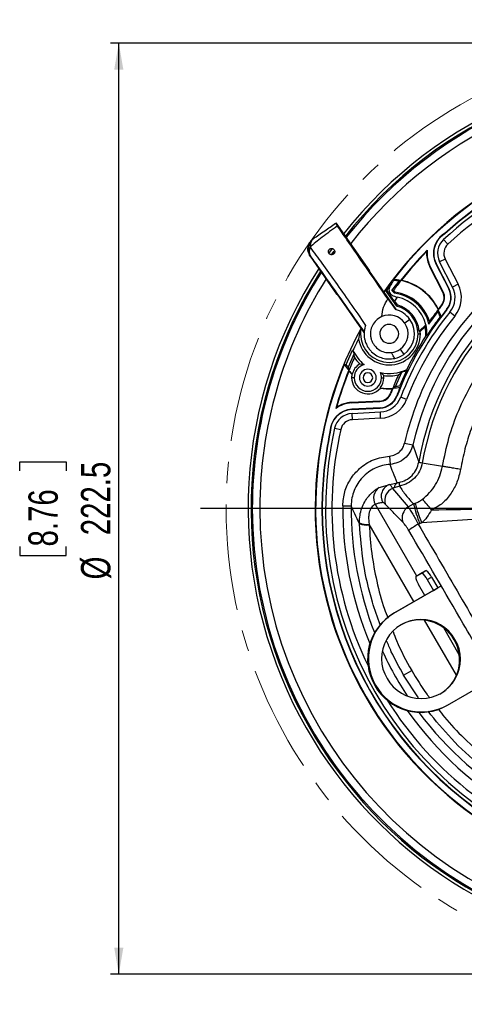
# Model space of a CAD drawing. Header units: millimetres. Extents: x 0 to 594, y 0 to 420.
# Tile 26 of 32: x 309 to 362, y 218 to 336. Entities that reach past the tile are written whole.
import ezdxf

# ---------------------------------------------------------------- set-up
doc = ezdxf.new("R2010")
doc.units = ezdxf.units.MM
doc.linetypes.add('CENTERX2', pattern=[20.32, 12.7, -2.54, 2.54, -2.54])
doc.layers.add('SLD-0', color=7, linetype='Continuous')
doc.styles.add('SLDTEXTSTYLE0', font='TXT', dxfattribs={"width": 0.75})
doc.dimstyles.new('SLDDIMSTYLE4', dxfattribs={"dimtxt": 3.5, "dimasz": 3.2, "dimexe": 0, "dimexo": 0.0625, "dimgap": 0.875, "dimtad": 1, "dimdec": 1, "dimlfac": 2, "dimrnd": 1e-09, "dimzin": 12, "dimdsep": 46, "dimtxsty": 'SLDTEXTSTYLE0', "dimsah": 1, "dimcen": 0.09, "dimadec": 0, "dimazin": 3, "dimtfac": 1, "dimtdec": 1, "dimtofl": 0, "dimtmove": 0, "dimatfit": 3, "dimfxl": 1, "dimfrac": 2, "dimtolj": 1, "dimtzin": 12, "dimarcsym": 0})

# ---------------------------------------------------------------- blocks, each defined once
blk = doc.blocks.new('_D_6')
at = {"layer": 'SLD-0', "color": 7, "transparency": 16777216}
for p, q in [((387.98, 332.85), (319.55, 332.85)), ((320.55, 221.61), (320.55, 332.85)), ((308.73, 281.76), (308.73, 282.83)), ((308.73, 282.83), (314.28, 282.83)), ((314.28, 282.83), (314.28, 281.76)), ((308.73, 272.71), (308.73, 271.64)), ((314.28, 271.64), (314.28, 272.71)), ((308.73, 271.64), (314.28, 271.64)), ((387.98, 221.61), (319.55, 221.61))]:
    blk.add_line(p, q, dxfattribs=at)
for points in [[(320.55, 332.85), (320, 329.65), (321.1, 329.65)], [(320.55, 221.61), (321.1, 224.81), (320, 224.81)]]:
    blk.add_solid(points, dxfattribs=at)
at = {"layer": 'SLD-0', "color": 7, "transparency": 16777216, "char_height": 3.5, "attachment_point": 1, "rotation": 90, "style": 'SLDTEXTSTYLE0'}
for s, insert in [('222.5', (316.04, 274.05)), ('8.76', (309.77, 272.71)), ('%%c', (316.04, 268.78))]:
    blk.add_mtext(s, dxfattribs=dict(at, insert=insert))
blk = doc.blocks.new('SW_CENTERMARKSYMBOL_1')
at = {"layer": 'SLD-0', "color": 0}
for p, q in [((0, 2.5), (0, 58.4)), ((0, 0), (0, 1.25)), ((-2.5, 0), (-58.67, 0)), ((0, 0), (-1.25, 0)), ((0, 0), (0, -1.25)), ((0, 0), (1.25, 0)), ((2.5, 0), (58.04, 0)), ((0, -2.5), (0, -59.21))]:
    blk.add_line(p, q, dxfattribs=at)

msp = doc.modelspace()

# ---------------------------------------------------------------- linework, layer by layer
at = {"color": 7, "linetype": 'Continuous', "lineweight": 25}
for p, q in [((350.497, 305.637), (346.482, 311.371)), ((359.818, 308.836), (359.309, 309.387)), ((345.62, 307.715), (346.05, 308.317)), ((343.439, 307.409), (343.389, 307.374)), ((343.389, 307.374), (346.544, 302.869)), ((345.985, 307.625), (346.247, 307.992)), ((357.335, 307.734), (357.274, 307.734)), ((358.122, 307.734), (358.085, 307.734)), ((359.5, 307.05), (358.832, 306.709)), ((359.5, 307.05), (361.04, 304.04)), ((357.665, 306.112), (357.719, 306.14)), ((359.205, 303.101), (357.665, 306.112)), ((359.259, 303.129), (357.719, 306.14)), ((358.42, 306.498), (358.387, 306.481)), ((358.387, 306.481), (359.927, 303.471)), ((359.96, 303.487), (358.42, 306.498)), ((360.372, 303.698), (358.832, 306.709)), ((350.45, 305.604), (350.497, 305.637)), ((353.687, 300.982), (350.45, 305.604)), ((353.142, 303.293), (353.985, 304.397)), ((359.96, 303.487), (359.927, 303.471)), ((361.04, 304.04), (360.372, 303.698)), ((346.544, 302.869), (346.59, 302.902)), ((349.827, 298.279), (346.59, 302.902)), ((352.348, 303.32), (352.198, 303.108)), ((352.348, 303.32), (353.669, 301.432)), ((352.669, 302.284), (353.555, 301.018)), ((353.325, 303.303), (353.52, 303.087)), ((359.205, 303.101), (359.259, 303.129)), ((353.436, 302.024), (353.759, 301.562)), ((359.041, 301.539), (359.089, 301.5)), ((351.936, 300.178), (351.531, 299.952)), ((357.561, 299.28), (358.639, 300.764)), ((359.699, 301.005), (359.671, 301.028)), ((360.641, 300.24), (360.059, 300.712)), ((355.279, 299.83), (354.665, 299.4)), ((357.187, 299.203), (356.385, 298.429)), ((357.11, 298.947), (356.521, 298.378)), ((349.278, 298.109), (349.16, 297.524)), ((349.383, 298.488), (349.278, 298.109)), ((349.393, 298.109), (349.278, 298.109)), ((349.363, 298.516), (349.383, 298.488)), ((349.41, 298.45), (349.383, 298.488)), ((356.251, 298.109), (356.531, 298.109)), ((347.67, 294.461), (348.435, 296.161)), ((348.636, 295.761), (347.934, 294.114)), ((348.667, 295.281), (348.636, 295.761)), ((354.113, 296.266), (354.543, 295.652)), ((349.306, 294.517), (349.817, 294.435)), ((348.644, 292.874), (348.329, 292.874)), ((351.777, 293.479), (352.156, 293.127)), ((351.894, 292.874), (352.173, 292.874)), ((353.558, 291.839), (354.328, 293.552)), ((353.918, 293.204), (354.328, 293.552)), ((354.92, 293.792), (354.082, 291.923)), ((352.961, 291.009), (353.019, 290.987)), ((353.753, 290.706), (353.719, 290.719)), ((354.887, 290.272), (354.186, 290.54)), ((351.69, 290.085), (348.313, 289.914)), ((348.313, 289.914), (348.316, 289.853)), ((348.316, 289.853), (351.694, 290.024)), ((351.69, 290.085), (351.694, 290.024)), ((351.732, 289.275), (348.354, 289.104)), ((348.356, 289.067), (348.354, 289.104)), ((348.356, 289.067), (351.733, 289.239)), ((348.38, 288.605), (351.757, 288.776)), ((348.418, 287.856), (348.38, 288.605)), ((351.733, 289.239), (351.732, 289.275)), ((351.795, 288.027), (351.757, 288.776)), ((351.795, 288.027), (348.418, 287.856)), ((346.299, 286.852), (347.03, 286.687)), ((354.654, 285.066), (355.628, 284.844)), ((355.628, 284.844), (356.345, 282.796)), ((352.846, 283.516), (352.917, 282.519)), ((356.763, 282.701), (359.171, 282.292)), ((351.624, 279.748), (352.872, 280.122)), ((352.872, 280.122), (353.777, 280.324)), ((354.049, 279.927), (353.399, 279.722)), ((353.204, 279.656), (355.072, 277.429)), ((347.273, 277.581), (348.273, 277.572)), ((351.155, 277.748), (356.089, 269.201)), ((355.072, 277.429), (355.724, 277.81)), ((337.379, 277.234), (336.479, 277.234)), ((344.822, 277.234), (344.785, 277.234)), ((355.773, 266.12), (350.431, 275.372)), ((355.973, 269.135), (356.692, 269.54)), ((355.973, 269.135), (356.485, 269.43)), ((356.485, 269.43), (357.203, 269.836)), ((356.692, 269.54), (357.203, 269.836)), ((357.078, 266.873), (356.322, 268.183)), ((357.343, 268.759), (357.854, 269.055)), ((357.343, 268.759), (358.091, 267.462)), ((357.854, 269.055), (358.603, 267.757)), ((358.378, 267.624), (353.347, 264.719)), ((358.981, 267.971), (353.437, 264.77)), ((358.091, 267.462), (358.603, 267.757)), ((358.091, 267.462), (358.378, 267.624)), ((358.981, 267.971), (358.603, 267.757)), ((353.437, 264.77), (353.347, 264.719)), ((360.849, 257.328), (357.046, 263.914)), ((361.176, 259.77), (359.326, 262.976)), ((360.662, 261.609), (360.571, 261.558)), ((354.538, 257.35), (355.501, 257.906)), ((356.33, 254.637), (354.538, 257.35)), ((359.784, 253.77), (365.328, 256.971)), ((351.195, 256.143), (351.104, 256.092)), ((341.689, 254.088), (341.824, 254.154)), ((359.643, 253.69), (359.733, 253.741))]:
    msp.add_line(p, q, dxfattribs=at)
at = {"color": 7, "linetype": 'Continuous', "lineweight": 25, "flags": 128}
for points in [[(359.454, 310.069), (359.442, 310.086), (359.433, 310.099)], [(353.32, 304.59), (353.347, 304.529), (353.369, 304.48)], [(354.281, 304.506), (354.247, 304.494), (354.22, 304.484)], [(352.348, 303.32), (352.441, 303.319), (352.514, 303.319)], [(353.142, 303.293), (353.245, 303.299), (353.325, 303.303)], [(353.52, 303.087), (353.479, 303.01), (353.448, 302.95)], [(353.759, 301.562), (353.709, 301.49), (353.669, 301.432)], [(358.666, 301.013), (358.67, 301.05), (358.673, 301.078)], [(358.989, 300.162), (358.932, 300.146), (358.887, 300.134)], [(349.493, 298.756), (349.433, 298.645), (349.363, 298.516)], [(356.385, 298.429), (356.461, 298.401), (356.521, 298.378)], [(357.318, 297.928), (357.243, 297.894), (357.184, 297.866)], [(348.435, 296.161), (348.468, 296.16), (348.494, 296.16)], [(347.458, 294.438), (347.577, 294.45), (347.67, 294.461)], [(348.012, 293.647), (348.005, 293.683), (348, 293.712)], [(348.374, 293.286), (348.395, 293.293), (348.412, 293.298)], [(354.92, 293.792), (354.915, 293.823), (354.911, 293.847)], [(351.746, 291.672), (351.754, 291.651), (351.76, 291.635)], [(354.082, 291.923), (354.107, 291.822), (354.127, 291.742)], [(353.229, 291.596), (353.2, 291.574), (353.176, 291.558)], [(345.781, 286.385), (345.76, 286.388), (345.744, 286.389)]]:
    msp.add_lwpolyline(points, dxfattribs=at)
at = {"color": 7, "linetype": 'Continuous', "lineweight": 25}
for centre, radius, start, end in [((388.979, 277.234), 53, 27.23676, 141.70166), ((388.979, 277.234), 52.65, 27.39257, 141.81598), ((388.979, 277.234), 52.5, 27.46004, 141.86546), ((388.979, 277.234), 51.6, 27.87378, 142.16867), ((388.979, 277.234), 45.004, 31.3855, 144.85904), ((388.979, 277.234), 44.943, 37.49387, 142.50613), ((388.979, 277.234), 44.193, 48.04401, 131.95599), ((388.979, 277.234), 44.157, 48.03929, 131.96071), ((388.979, 277.234), 43.75, 90, 132.69942), ((388.979, 277.234), 43, 90, 132.69942), ((344.667, 308.27), 1.5, 125.00109, 215.00109), ((344.492, 308.607), 1.124, 127.52887, 187.41929), ((360.835, 307.734), 2.75, 120.66433, 180), ((360.835, 307.734), 2.713, 120.58806, 180), ((360.835, 307.734), 2.25, 132.69942, 207.09333), ((344.367, 307.992), 1.096, 154.60426, 212.10391), ((360.835, 307.734), 1.5, 132.69942, 207.09333), ((388.979, 277.234), 44.193, 135.69025, 141.95902), ((388.979, 277.234), 44.132, 135.91103, 141.83298), ((360.835, 307.734), 3.561, 176.67064, 180), ((360.835, 307.734), 3.561, 180, 207.09333), ((360.835, 307.734), 3.5, 173.90868, 180), ((360.835, 307.734), 3.5, 180, 207.09333), ((360.835, 307.734), 2.75, 180, 207.09333), ((360.835, 307.734), 2.713, 180, 207.09333), ((388.979, 277.234), 53, 147.23676, 206.07999), ((388.979, 277.234), 52.65, 147.39257, 206.07999), ((388.979, 277.234), 52.5, 147.46004, 180), ((388.979, 277.234), 51.6, 147.87378, 180), ((388.979, 277.234), 44.834, 143.2004, 144.42276), ((352.822, 298.109), 6.5, 78.00157, 85.60831), ((388.979, 277.234), 44.167, 141.90481, 143.8271), ((352.822, 298.109), 6.394, 79.52447, 85.09652), ((352.822, 298.109), 6.526, 26.42222, 77.63381), ((352.822, 298.109), 6.561, 26.90369, 77.14917), ((357.924, 302.446), 2.25, 320.92873, 27.09333), ((357.924, 302.446), 2.287, 320.92873, 27.09333), ((357.924, 302.446), 2.75, 320.92873, 27.09333), ((357.924, 302.446), 3.5, 320.92873, 27.09333), ((388.979, 277.234), 43.334, 144.32403, 145.1053), ((352.822, 298.109), 4.881, 13.88052, 82.63697), ((352.822, 298.109), 5.026, 17.40316, 82.02116), ((352.822, 298.109), 4.5, 14.07159, 77.74708), ((388.979, 277.234), 35.207, 132.85275, 167.14725), ((388.979, 277.234), 34.207, 132.85275, 167.14725), ((357.924, 302.446), 1.439, 320.92873, 27.09333), ((357.924, 302.446), 1.5, 320.92873, 27.09333), ((352.822, 298.109), 3.429, 0, 75.69794), ((352.822, 298.109), 3.578, 5.13185, 74.80871), ((388.979, 277.234), 38.5, 140.92873, 141.94871), ((388.979, 277.234), 38.561, 140.92873, 141.80503), ((352.822, 298.109), 2.25, 35, 113.177), ((352.822, 298.109), 3, 35, 75.86564), ((388.979, 277.234), 37.713, 140.92873, 159.07127), ((388.979, 277.234), 37.25, 140.92873, 159.07127), ((388.979, 277.234), 36.5, 140.92873, 159.07127), ((388.979, 277.234), 33.104, 135.09454, 170.32952), ((388.979, 277.234), 32.676, 134.87302, 170.36916), ((388.979, 277.234), 38.526, 141.88677, 144.48898), ((352.822, 298.109), 6.394, 18.4561, 24.53034), ((352.822, 298.109), 6.5, 18.41354, 26.05594), ((388.979, 277.234), 37.75, 140.92873, 142.6005), ((388.979, 277.234), 45.004, 151.3855, 264.85904), ((352.822, 298.109), 1.125, 125, 305), ((352.822, 298.109), 1.125, 305, 125), ((352.822, 298.109), 2.25, 305, 35), ((352.822, 298.109), 3, 305, 35), ((352.822, 298.109), 4.369, 356.81085, 11.05547), ((352.822, 298.109), 4.5, 357.6923, 14.07159), ((352.822, 298.109), 3.709, 189.07688, 0), ((352.822, 298.109), 3.429, 174.30206, 180), ((352.822, 298.109), 3.429, 180, 0), ((388.979, 277.234), 37.902, 147.01962, 154.00406), ((352.822, 298.109), 3.709, 0, 4.15766), ((388.979, 277.234), 44.69, 152.99855, 154.94482), ((388.979, 277.234), 44.167, 155.8825, 158.09519), ((352.822, 298.109), 4.8, 203.95144, 209.29489), ((352.822, 298.109), 4.747, 204.24286, 230.71837), ((352.822, 298.109), 5.026, 214.23838, 225.61478), ((352.822, 298.109), 2.25, 276.56393, 305), ((352.822, 298.109), 3, 282.44038, 305), ((388.979, 277.234), 44.943, 157.49387, 262.50613), ((352.822, 298.109), 6.5, 214.39169, 221.99843), ((352.822, 298.109), 6.313, 215.30658, 219.26135), ((350.269, 292.874), 1.904, 120.35545, 167.12709), ((350.269, 292.874), 1.625, 106.15247, 180), ((388.979, 277.234), 44.193, 158.04098, 164.30975), ((388.979, 277.234), 44.132, 158.16702, 164.08897), ((352.822, 298.109), 6.526, 222.36619, 227.49118), ((352.822, 298.109), 6.561, 222.85083, 227.3148), ((350.269, 292.874), 1.939, 167.72769, 180), ((350.269, 292.874), 1.939, 180, 320.27231), ((350.269, 292.874), 1.625, 180, 0), ((350.269, 292.874), 1, 0, 180), ((350.269, 292.874), 1, 180, 0), ((350.269, 292.874), 0.575, 0, 180), ((350.269, 292.874), 0.575, 180, 0), ((350.269, 292.874), 1.904, 320.87291, 0), ((352.822, 298.109), 4.747, 257.28163, 296.11443), ((350.269, 292.874), 1.625, 0, 21.84753), ((352.822, 298.109), 5.026, 262.38522, 282.59684), ((350.269, 292.874), 1.904, 0, 7.64455), ((388.979, 277.234), 38.526, 155.51102, 158.11323), ((352.822, 298.109), 4.8, 288.29059, 295.92009), ((352.822, 298.109), 6.526, 260.50882, 273.57778), ((352.822, 298.109), 6.5, 273.94406, 281.58646), ((352.822, 298.109), 6.313, 276.69653, 281.51168), ((388.979, 277.234), 37.75, 157.3995, 159.07127), ((351.618, 291.523), 1.439, 272.90667, 339.07127), ((351.618, 291.523), 1.5, 272.90667, 339.07127), ((351.618, 291.523), 2.25, 272.90667, 339.07127), ((351.618, 291.523), 2.287, 272.90667, 339.07127), ((351.618, 291.523), 2.75, 272.90667, 339.07127), ((352.822, 298.109), 6.561, 260.6852, 273.09631), ((388.979, 277.234), 38.561, 158.19497, 159.07127), ((388.979, 277.234), 38.5, 158.05129, 159.07127), ((348.494, 286.358), 3.5, 92.90667, 126.09132), ((348.494, 286.358), 3.561, 92.90667, 123.32936), ((351.618, 291.523), 3.5, 272.90667, 339.07127), ((348.494, 286.358), 2.75, 92.90667, 179.33567), ((348.494, 286.358), 2.713, 92.90667, 179.41194), ((348.494, 286.358), 2.25, 92.90667, 167.30058), ((348.494, 286.358), 1.5, 92.90667, 167.30058), ((388.979, 277.234), 44.193, 168.04401, 180), ((388.979, 277.234), 44.157, 168.03929, 180), ((388.979, 277.234), 43.75, 167.30058, 252.69942), ((388.979, 277.234), 43, 167.30058, 205.90958), ((353.365, 278.702), 1.504, 109.12983, 209.61477), ((354.168, 279.659), 0.772, 120.441, 175.29351), ((392.768, 287.538), 39.46, 190.49144, 191.12181), ((352.453, 278.498), 1.499, 123.56597, 210.03448), ((353.874, 278.21), 1.593, 114.85791, 196.56243), ((388.979, 277.234), 41.707, 179.5241, 202.72577), ((388.979, 277.234), 40.707, 179.5241, 201.34431), ((374.657, 282.235), 19.443, 193.15319, 200.46857), ((374.843, 282.996), 19.615, 195.13114, 202.35363), ((346.277, 267.862), 14.815, 38.51288, 44.98885), ((388.979, 277.234), 52.5, 180, 261.86546), ((388.979, 277.234), 51.6, 180, 262.16867), ((388.979, 277.234), 44.193, 180, 251.95599), ((388.979, 277.234), 44.157, 180, 251.96071), ((355.906, 276.118), 1.554, 122.46638, 198.70678), ((350.153, 277.685), 2.33, 247.68635, 276.85982), ((350.103, 277.671), 2.397, 249.71139, 277.93468), ((361.715, 265.661), 11.129, 119.26397, 126.22085), ((355.854, 268.18), 1.597, 21.26068, 58.37801), ((356.366, 268.476), 1.597, 21.26068, 58.37801), ((357.553, 269.174), 1.58, 181.41414, 218.82004), ((356.544, 259.283), 6.306, 120.4624, 210.398), ((356.634, 259.334), 6.306, 120.4624, 210.398), ((356.582, 259.32), 4.678, 29.29421, 210.70579), ((356.471, 259.233), 4.713, 29.54831, 119.02335), ((356.64, 259.22), 4.678, 209.29421, 30.70579), ((356.509, 259.169), 4.712, 299.87109, 30.45484), ((388.979, 277.234), 40.707, 204.7094, 213.34889), ((356.584, 259.196), 6.298, 209.52767, 299.57869), ((356.675, 259.247), 6.298, 209.52767, 299.57869), ((388.979, 277.234), 52.65, 206.07999, 261.81598), ((388.979, 277.234), 43, 212.1495, 252.69942), ((388.979, 277.234), 53, 206.07999, 261.70166), ((388.979, 277.234), 41.707, 215.33438, 240.4759), ((388.979, 277.234), 40.707, 216.71664, 240.4759)]:
    msp.add_arc(centre, radius, start, end, dxfattribs=at)
for points, knots in [([(346.637, 311.001), (346.323, 310.772), (345.695, 310.313), (344.819, 309.653), (344.015, 309.025), (343.591, 308.651), (343.377, 308.461)], [0, 0, 0, 0, 0.2479038, 0.4960676, 0.745168, 1, 1, 1, 1]), ([(343.807, 309.498), (344, 309.633), (344.384, 309.902), (345.255, 310.512), (345.978, 311.018), (346.419, 311.327)], [0, 0, 0, 0, 0.2815666, 0.5610135, 1, 1, 1, 1]), ([(346.419, 311.327), (346.428, 311.312), (346.446, 311.28), (346.573, 311.094), (346.637, 311.001)], [0, 0, 0, 0, 0.5000683, 1, 1, 1, 1]), ([(352.669, 302.284), (352.03, 303.202), (350.752, 305.039), (349.125, 307.388), (347.742, 309.392), (347.005, 310.465), (346.637, 311.001)], [0, 0, 0, 0, 0.2799673, 0.5599202, 0.7799635, 1, 1, 1, 1]), ([(343.389, 307.374), (343.289, 307.564), (343.08, 307.958), (343.124, 308.602), (343.369, 309.132), (343.632, 309.356), (343.757, 309.464)], [0, 0, 0, 0, 0.2702567, 0.5624233, 0.7897326, 1, 1, 1, 1]), ([(343.377, 308.461), (343.832, 307.841), (344.743, 306.601), (346.363, 304.332), (348.114, 301.845), (349.37, 300.032), (349.999, 299.125)], [0, 0, 0, 0, 0.2504313, 0.5011157, 0.7501798, 1, 1, 1, 1]), ([(346.154, 307.632), (346.109, 307.608), (346.018, 307.56), (345.912, 307.562), (345.83, 307.578), (345.752, 307.609), (345.663, 307.675), (345.598, 307.771), (345.568, 307.867), (345.561, 307.95), (345.573, 308.036), (345.607, 308.12), (345.659, 308.194), (345.702, 308.228), (345.724, 308.246)], [0, 0, 0, 0, 0.1246313, 0.2492259, 0.2959272, 0.3742983, 0.4988344, 0.6234971, 0.690006, 0.7489417, 0.8128341, 0.8743758, 0.9343077, 1, 1, 1, 1]), ([(345.724, 308.246), (345.763, 308.267), (345.852, 308.316), (345.989, 308.318), (346.116, 308.278), (346.223, 308.197), (346.297, 308.079), (346.32, 307.949), (346.305, 307.841), (346.271, 307.758), (346.22, 307.684), (346.176, 307.65), (346.154, 307.632)], [0, 0, 0, 0, 0.1082065, 0.2495034, 0.3742909, 0.4993348, 0.6401539, 0.7487706, 0.8133711, 0.8742482, 0.9346587, 1, 1, 1, 1]), ([(349.835, 298.385), (349.149, 299.357), (347.781, 301.3), (346.043, 303.754), (344.58, 305.813), (343.819, 306.877), (343.439, 307.409)], [0, 0, 0, 0, 0.2796306, 0.5587083, 0.779098, 1, 1, 1, 1]), ([(357.28, 307.94), (357.294, 307.971), (357.317, 308.024), (357.343, 308.08), (357.355, 308.105)], [0, 0, 0, 0, 0.55999999, 1, 1, 1, 1]), ([(353.078, 304.091), (352.985, 303.944), (352.841, 303.718), (352.779, 303.395), (352.803, 303.149), (352.92, 302.923), (353.147, 302.731), (353.444, 302.591), (353.666, 302.535), (353.777, 302.507)], [0, 0, 0, 0, 0.2493768, 0.384178, 0.5000612, 0.6284033, 0.7497238, 0.874967, 1, 1, 1, 1]), ([(353.078, 304.091), (353.132, 304.164), (353.229, 304.294), (353.326, 304.423), (353.369, 304.48)], [0, 0, 0, 0, 0.55996, 1, 1, 1, 1]), ([(353.985, 304.397), (354.02, 304.41), (354.083, 304.434), (354.146, 304.457), (354.173, 304.467)], [0, 0, 0, 0, 0.56, 1, 1, 1, 1]), ([(351.936, 300.178), (351.975, 300.556), (352.051, 301.316), (352.462, 301.96), (352.669, 302.284)], [0, 0, 0, 0, 0.4975478, 1, 1, 1, 1]), ([(353.436, 302.024), (353.32, 302.189), (353.089, 302.518), (352.835, 302.877), (352.677, 303.098), (352.588, 303.222), (352.528, 303.303), (352.518, 303.314), (352.514, 303.319)], [0, 0, 0, 0, 0.2494233, 0.4985873, 0.6243384, 0.7488436, 0.8739678, 1, 1, 1, 1]), ([(353.448, 302.95), (353.39, 303.015), (353.287, 303.13), (353.186, 303.243), (353.142, 303.293)], [0, 0, 0, 0, 0.5599958, 1, 1, 1, 1]), ([(351.531, 299.952), (351.343, 299.791), (350.965, 299.468), (350.638, 298.792), (350.545, 298.156), (350.61, 297.635), (350.73, 297.25), (350.914, 296.894), (351.239, 296.472), (351.742, 296.095), (352.396, 295.856), (352.851, 295.868), (353.079, 295.874)], [0, 0, 0, 0, 0.1248144, 0.24961, 0.3742812, 0.44026, 0.4995727, 0.5618532, 0.6250427, 0.7501813, 0.8751304, 1, 1, 1, 1]), ([(358.887, 300.134), (358.709, 299.898), (358.357, 299.433), (357.839, 298.707), (357.489, 298.183), (357.318, 297.928)], [0, 0, 0, 0, 0.34455486, 0.68050092, 1, 1, 1, 1]), ([(358.661, 300.964), (358.657, 300.927), (358.65, 300.861), (358.643, 300.794), (358.639, 300.764)], [0, 0, 0, 0, 0.56, 1, 1, 1, 1]), ([(359.171, 282.292), (359.403, 283.427), (359.866, 285.698), (361.05, 288.973), (362.573, 292.1), (364.457, 295.024), (366.643, 297.736), (368.344, 299.309), (369.195, 300.096)], [0, 0, 0, 0, 0.1666666, 0.3333332, 0.4999998, 0.6666665, 0.8333332, 1, 1, 1, 1]), ([(349.999, 299.125), (349.967, 299.029), (349.928, 298.909), (349.898, 298.78), (349.891, 298.747), (349.889, 298.739), (349.888, 298.737), (349.888, 298.736), (349.86, 298.605), (349.802, 298.205), (349.833, 297.648), (349.99, 297.087), (350.177, 296.67), (350.427, 296.284), (350.813, 295.85), (351.345, 295.463), (352.016, 295.193), (352.726, 295.073), (353.221, 295.144), (353.468, 295.18)], [0, 0, 0, 0, 0.04687671, 0.05870978, 0.06172323, 0.06250416, 0.06271317, 0.06279054, 0.06280121, 0.12514516, 0.24996842, 0.31267881, 0.37540678, 0.43822015, 0.50104374, 0.62604179, 0.75057178, 0.87548542, 1, 1, 1, 1]), ([(357.187, 299.203), (357.173, 299.156), (357.149, 299.072), (357.122, 298.985), (357.11, 298.947)], [0, 0, 0, 0, 0.56, 1, 1, 1, 1]), ([(357.618, 299.613), (357.608, 299.552), (357.591, 299.444), (357.57, 299.33), (357.561, 299.28)], [0, 0, 0, 0, 0.56, 1, 1, 1, 1]), ([(371.089, 298.83), (370.258, 298.093), (368.601, 296.621), (366.464, 294.056), (364.779, 291.508), (363.502, 289.045), (362.56, 286.744), (361.81, 284.37), (361.49, 282.74), (361.33, 281.923)], [0, 0, 0, 0, 0.1670301, 0.3332538, 0.5007519, 0.6259331, 0.7502401, 0.8746561, 1, 1, 1, 1]), ([(353.468, 295.18), (353.393, 295.308), (353.259, 295.537), (353.134, 295.771), (353.079, 295.874)], [0, 0, 0, 0, 0.5605961, 1, 1, 1, 1]), ([(347.934, 294.114), (347.944, 294.047), (347.962, 293.927), (347.983, 293.811), (347.991, 293.76)], [0, 0, 0, 0, 0.56, 1, 1, 1, 1]), ([(353.269, 291.625), (353.322, 291.664), (353.418, 291.733), (353.515, 291.807), (353.558, 291.839)], [0, 0, 0, 0, 0.56, 1, 1, 1, 1]), ([(346.537, 289.333), (346.518, 289.306), (346.483, 289.259), (346.448, 289.208), (346.432, 289.186)], [0, 0, 0, 0, 0.56, 1, 1, 1, 1]), ([(352.846, 283.516), (353.082, 283.557), (353.553, 283.64), (354.103, 284.039), (354.484, 284.528), (354.597, 284.886), (354.654, 285.066)], [0, 0, 0, 0, 0.2795864, 0.5591599, 0.7790288, 1, 1, 1, 1]), ([(355.628, 284.844), (355.528, 284.538), (355.328, 283.928), (354.684, 283.198), (353.864, 282.675), (353.232, 282.571), (352.917, 282.519)], [0, 0, 0, 0, 0.2507686, 0.5005347, 0.7502851, 1, 1, 1, 1]), ([(347.273, 277.581), (347.323, 278.139), (347.423, 279.254), (348.148, 280.792), (349.297, 282.143), (350.898, 283.19), (352.197, 283.407), (352.846, 283.516)], [0, 0, 0, 0, 0.1874733, 0.3742124, 0.5607396, 0.7803521, 1, 1, 1, 1]), ([(352.917, 282.519), (352.608, 282.48), (351.991, 282.403), (351.113, 282.072), (350.308, 281.596), (349.608, 280.977), (349.033, 280.238), (348.608, 279.406), (348.331, 278.507), (348.292, 277.885), (348.273, 277.572)], [0, 0, 0, 0, 0.12484479, 0.24995728, 0.37454253, 0.49979988, 0.62429497, 0.74958049, 0.87414752, 1, 1, 1, 1]), ([(353.777, 280.324), (353.608, 280.735), (353.307, 281.468), (353.036, 282.198), (352.917, 282.519)], [0, 0, 0, 0, 0.5599989, 1, 1, 1, 1]), ([(353.967, 280.353), (354.259, 280.437), (354.841, 280.605), (355.565, 281.174), (356.115, 281.914), (356.269, 282.502), (356.345, 282.796)], [0, 0, 0, 0, 0.2494389, 0.4991064, 0.7490896, 1, 1, 1, 1]), ([(356.763, 282.701), (356.675, 282.367), (356.498, 281.698), (355.87, 280.859), (355.045, 280.213), (354.381, 280.022), (354.049, 279.927)], [0, 0, 0, 0, 0.250256, 0.5001584, 0.750125, 1, 1, 1, 1]), ([(356.345, 282.796), (356.345, 282.796), (356.345, 282.796), (356.345, 282.795), (356.345, 282.795)], [0, 0, 0, 0, 0.5599995, 1, 1, 1, 1]), ([(356.345, 282.795), (356.345, 282.795), (356.345, 282.792), (356.345, 282.79), (356.348, 282.763), (356.423, 282.769), (356.648, 282.724), (356.763, 282.701)], [0, 0, 0, 0, 0.0012971, 0.0095251, 0.0312002, 0.4998599, 1, 1, 1, 1]), ([(356.755, 278.336), (357.055, 278.598), (357.652, 279.118), (358.366, 280.076), (358.908, 281.138), (359.084, 281.908), (359.171, 282.292)], [0, 0, 0, 0, 0.2522495, 0.5023162, 0.7512974, 1, 1, 1, 1]), ([(361.33, 281.923), (361.114, 281.96), (360.676, 282.035), (360.076, 282.138), (359.55, 282.228), (359.296, 282.271), (359.171, 282.292)], [0, 0, 0, 0, 0.2467933, 0.5, 0.7532067, 1, 1, 1, 1]), ([(361.33, 281.923), (361.208, 281.406), (360.971, 280.399), (360.226, 279.036), (359.252, 277.814), (358.331, 277.33), (357.87, 277.088)], [0, 0, 0, 0, 0.2562662, 0.4997396, 0.7496001, 1, 1, 1, 1]), ([(352.872, 280.122), (352.91, 280.1), (352.986, 280.055), (353.132, 279.788), (353.204, 279.656)], [0, 0, 0, 0, 0.50515025, 1, 1, 1, 1]), ([(353.777, 280.324), (353.808, 280.328), (353.868, 280.335), (353.935, 280.347), (353.967, 280.353)], [0, 0, 0, 0, 0.51475307, 1, 1, 1, 1]), ([(354.049, 279.927), (354.292, 279.552), (354.782, 278.798), (355.409, 278.141), (355.724, 277.81)], [0, 0, 0, 0, 0.4967125, 1, 1, 1, 1]), ([(349.268, 275.529), (349.277, 275.833), (349.296, 276.436), (349.527, 277.29), (349.872, 278.042), (350.293, 278.656), (350.725, 279.12), (351.116, 279.444), (351.437, 279.656), (351.563, 279.718), (351.624, 279.748)], [0, 0, 0, 0, 0.1433234, 0.2838558, 0.4208244, 0.5511731, 0.6734908, 0.7882596, 0.8966288, 1, 1, 1, 1]), ([(353.399, 279.722), (353.362, 279.71), (353.297, 279.689), (353.232, 279.666), (353.204, 279.656)], [0, 0, 0, 0, 0.5603997, 1, 1, 1, 1]), ([(349.272, 275.423), (349.079, 275.821), (348.732, 276.539), (348.414, 277.254), (348.273, 277.572)], [0, 0, 0, 0, 0.5554017, 1, 1, 1, 1]), ([(351.155, 277.748), (351.077, 277.717), (350.959, 277.67), (350.7, 277.396), (350.527, 277.092), (350.405, 276.703), (350.327, 276.126), (350.39, 275.672), (350.431, 275.372)], [0, 0, 0, 0, 0.2491339, 0.37429385, 0.50009945, 0.6209769, 0.74965029, 1, 1, 1, 1]), ([(352.058, 277.959), (351.881, 277.933), (351.567, 277.887), (351.281, 277.79), (351.155, 277.748)], [0, 0, 0, 0, 0.5599925, 1, 1, 1, 1]), ([(352.347, 277.756), (352.278, 277.823), (352.156, 277.942), (352.088, 277.954), (352.058, 277.959)], [0, 0, 0, 0, 0.5611459, 1, 1, 1, 1]), ([(354.434, 275.62), (354.05, 276.007), (353.363, 276.697), (352.657, 277.433), (352.347, 277.756)], [0, 0, 0, 0, 0.5599923, 1, 1, 1, 1]), ([(355.724, 277.81), (355.759, 277.822), (355.82, 277.843), (355.881, 277.866), (355.908, 277.876)], [0, 0, 0, 0, 0.56, 1, 1, 1, 1]), ([(355.908, 277.876), (356.058, 277.935), (356.358, 278.055), (356.623, 278.243), (356.755, 278.336)], [0, 0, 0, 0, 0.5009247, 1, 1, 1, 1]), ([(355.072, 277.429), (355.155, 277.311), (355.322, 277.075), (355.626, 276.577), (355.95, 276.003), (356.166, 275.581), (356.275, 275.37)], [0, 0, 0, 0, 0.24861822, 0.49838738, 0.74833928, 1, 1, 1, 1]), ([(357.87, 277.088), (357.695, 276.785), (357.37, 276.223), (356.914, 275.753), (356.702, 275.536)], [0, 0, 0, 0, 0.5373275, 1, 1, 1, 1]), ([(378.744, 276.933), (374.63, 276.669), (367.283, 276.197), (359.935, 275.738), (356.702, 275.536)], [0, 0, 0, 0, 0.5599992, 1, 1, 1, 1]), ([(357.87, 277.088), (360.183, 277.128), (364.815, 277.209), (371.772, 277.233), (376.417, 277.045), (378.743, 276.95)], [0, 0, 0, 0, 0.3325599, 0.6657396, 1, 1, 1, 1]), ([(349.272, 275.423), (349.271, 275.443), (349.269, 275.478), (349.268, 275.514), (349.268, 275.529)], [0, 0, 0, 0, 0.56, 1, 1, 1, 1]), ([(351.726, 263.353), (351.408, 264.257), (350.569, 266.645), (349.649, 270.685), (349.398, 273.834), (349.272, 275.423)], [0, 0, 0, 0, 0.2320019, 0.6125955, 1, 1, 1, 1]), ([(350.431, 275.372), (350.431, 275.358), (350.432, 275.333), (350.433, 275.308), (350.434, 275.297)], [0, 0, 0, 0, 0.56, 1, 1, 1, 1]), ([(350.434, 275.297), (350.51, 274.167), (350.665, 271.902), (351.305, 268.543), (351.952, 265.94), (352.516, 264.512), (352.66, 264.15)], [0, 0, 0, 0, 0.29828634, 0.59792347, 0.89783907, 1, 1, 1, 1]), ([(355.139, 274.639), (355.07, 274.754), (354.931, 274.982), (354.678, 275.346), (354.527, 275.516), (354.434, 275.62)], [0, 0, 0, 0, 0.2811997, 0.5612062, 1, 1, 1, 1]), ([(356.441, 275.436), (356.41, 275.424), (356.354, 275.403), (356.299, 275.38), (356.275, 275.37)], [0, 0, 0, 0, 0.5604937, 1, 1, 1, 1]), ([(356.275, 275.37), (357.925, 272.543), (361.227, 266.888), (366.142, 258.374), (369.389, 252.687), (371.012, 249.844)], [0, 0, 0, 0, 0.3332493, 0.666751, 1, 1, 1, 1]), ([(356.702, 275.536), (356.654, 275.516), (356.567, 275.482), (356.48, 275.45), (356.441, 275.436)], [0, 0, 0, 0, 0.56, 1, 1, 1, 1]), ([(369.811, 249.226), (368.458, 251.606), (365.752, 256.367), (360.872, 264.85), (357.313, 270.926), (355.139, 274.639)], [0, 0, 0, 0, 0.2800022, 0.5600162, 1, 1, 1, 1]), ([(353.269, 262.558), (353.403, 262.195), (353.999, 260.58), (354.845, 259.074), (355.501, 257.906)], [0, 0, 0, 0, 0.22467, 1, 1, 1, 1]), ([(354.538, 257.35), (354.022, 258.27), (353.274, 259.603), (352.692, 261.014), (352.512, 261.451)], [0, 0, 0, 0, 0.69028337, 1, 1, 1, 1]), ([(355.501, 257.906), (356.073, 256.926), (356.719, 255.82), (357.505, 254.814), (357.594, 254.699)], [0, 0, 0, 0, 0.8864563, 1, 1, 1, 1]), ([(367.556, 243.753), (366.244, 244.657), (363.644, 246.45), (360.249, 249.584), (358.356, 251.921), (357.453, 253.036)], [0, 0, 0, 0, 0.3474596, 0.688815, 1, 1, 1, 1]), ([(358.683, 253.29), (358.925, 252.97), (359.857, 251.736), (361.867, 249.649), (364.707, 247.076), (366.923, 245.572), (368.028, 244.822)], [0, 0, 0, 0, 0.0947079, 0.3648002, 0.6831249, 1, 1, 1, 1])]:
    msp.add_open_spline(points, degree=3, knots=knots, dxfattribs=at)
at = {"layer": 'SLD-0', "color": 7, "linetype": 'CENTERX2', "lineweight": 18}
msp.add_circle((388.979, 277.234), 55.619, dxfattribs=at)

# ---------------------------------------------------------------- block references
at = {"layer": 'SLD-0', "color": 7}
msp.add_blockref('SW_CENTERMARKSYMBOL_1', (388.979, 277.234), dxfattribs=at)

# ---------------------------------------------------------------- dimensions: what is measured, and where the dimension line sits
dim = msp.add_linear_dim(base=(320.552, 332.854), p1=(388.979, 221.615), p2=(388.979, 332.854), angle=90, text='%%c<>', dimstyle='SLDDIMSTYLE4', dxfattribs=at)
dim.commit()
dim.dimension.update_dxf_attribs({"geometry": '_D_6', "text_midpoint": (320.552, 277.234), "dimtype": 160})

doc.saveas('drawing.dxf')
